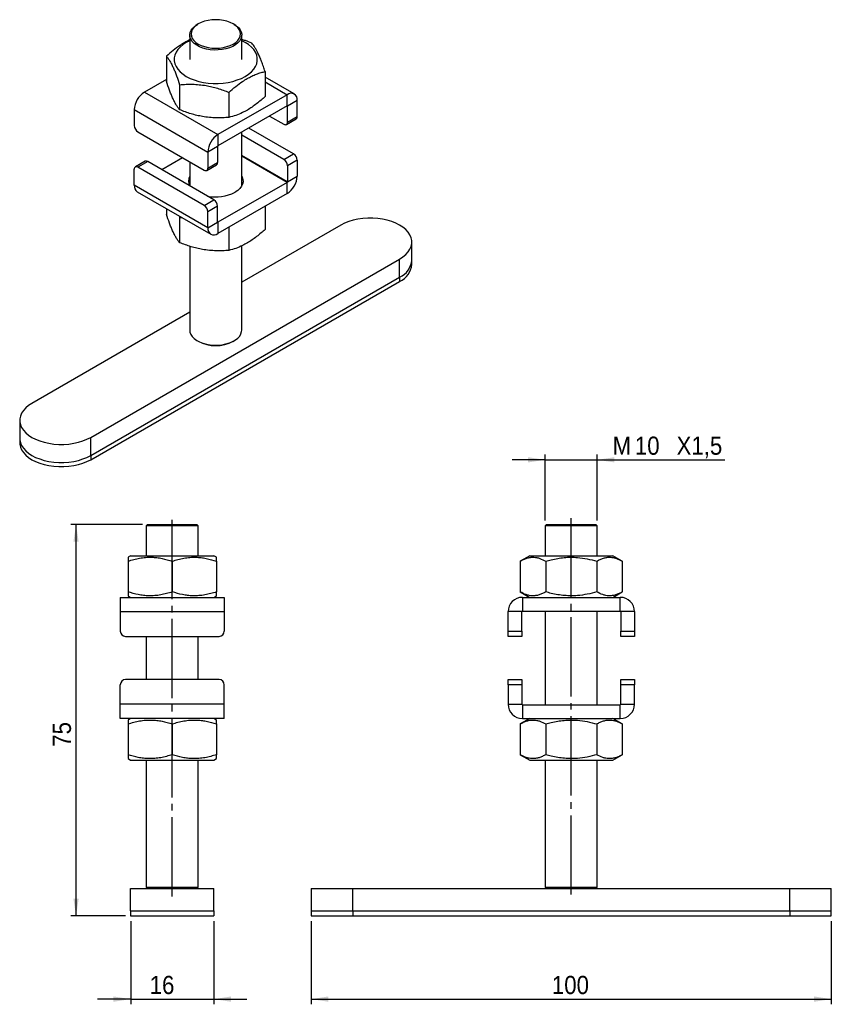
# Model space of a CAD drawing. Extents: x 37 to 194, y 85 to 274.
import ezdxf

# ---------------------------------------------------------------- set-up
doc = ezdxf.new("R2010")
doc.units = 0
doc.linetypes.add('SLD-MISTA-LONGA', pattern=[19.05, 15.24, -1.27, 1.27, -1.27])
doc.linetypes.add('SLD-SÓLIDA', pattern=[0])
doc.layers.get('0').update_dxf_attribs({"linetype": 'CONTINUOUS'})
doc.styles.add('SLDTEXTSTYLE0', font='GOTHIC.TTF', dxfattribs={"width": 0.913})
doc.dimstyles.new('SLDDIMSTYLE0', dxfattribs={"dimtxt": 3.5, "dimasz": 3.302, "dimexe": 0, "dimexo": 0.0625, "dimgap": 0.875, "dimtad": 1, "dimrnd": 1e-09, "dimzin": 12, "dimtxsty": 'SLDTEXTSTYLE0', "dimsah": 1, "dimcen": 0.09, "dimazin": 3, "dimtfac": 1, "dimtmove": 0, "dimatfit": 3, "dimtolj": 1, "dimtzin": 12})
doc.dimstyles.new('SLDDIMSTYLE1', dxfattribs={"dimtxt": 3.5, "dimasz": 3.302, "dimexe": 0, "dimexo": 0.0625, "dimgap": 0.875, "dimtad": 1, "dimdec": 0, "dimrnd": 1e-09, "dimzin": 12, "dimtxsty": 'SLDTEXTSTYLE0', "dimsah": 1, "dimcen": 0.09, "dimazin": 3, "dimtfac": 1, "dimtdec": 0, "dimtofl": 0, "dimtmove": 0, "dimatfit": 3, "dimtolj": 1, "dimtzin": 12})
doc.dimstyles.new('SLDDIMSTYLE2', dxfattribs={"dimtxt": 3.5, "dimasz": 3.302, "dimexe": 0, "dimexo": 0.0625, "dimgap": 0.875, "dimtad": 1, "dimrnd": 1e-09, "dimzin": 12, "dimtxsty": 'SLDTEXTSTYLE0', "dimsah": 1, "dimcen": 0.09, "dimazin": 3, "dimtfac": 1, "dimtofl": 0, "dimtmove": 0, "dimatfit": 3, "dimtolj": 1, "dimtzin": 12})

# ---------------------------------------------------------------- blocks, each defined once
blk = doc.blocks.new('*D1')
for p, q in [((58.8, 100.55), (58.8, 84.55)), ((74.8, 100.55), (74.8, 84.55)), ((58.8, 85.55), (52.45, 85.55)), ((58.8, 85.55), (74.8, 85.55)), ((74.8, 85.55), (81.15, 85.55))]:
    blk.add_line(p, q)
for points in [[(58.8, 85.55), (55.49, 86.06), (55.49, 85.04)], [(74.8, 85.55), (78.1, 85.04), (78.1, 86.06)]]:
    blk.add_solid(points)
at = {"insert": (62.45, 90.02, 0.1), "char_height": 3.5, "attachment_point": 1, "style": 'SLDTEXTSTYLE0'}
blk.add_mtext('16', dxfattribs=at)
blk = doc.blocks.new('*D2')
for p, q in [((61.05, 176.8), (47.3, 176.8)), ((48.3, 101.55), (48.3, 176.8)), ((57.8, 101.55), (47.3, 101.55))]:
    blk.add_line(p, q)
for points in [[(48.3, 176.8), (47.79, 173.5), (48.8, 173.5)], [(48.3, 101.55), (48.8, 104.85), (47.79, 104.85)]]:
    blk.add_solid(points)
at = {"insert": (43.82, 134.07, 0.1), "char_height": 3.5, "attachment_point": 1, "rotation": 90, "style": 'SLDTEXTSTYLE0'}
blk.add_mtext('75', dxfattribs=at)
blk = doc.blocks.new('*D3')
for p, q in [((138.52, 177.55), (138.52, 190.24)), ((148.52, 177.55), (148.52, 190.24)), ((138.52, 189.24), (132.17, 189.24)), ((138.52, 189.24), (148.52, 189.24)), ((148.52, 189.24), (173.07, 189.24))]:
    blk.add_line(p, q)
for points in [[(138.52, 189.24), (135.22, 189.75), (135.22, 188.74)], [(148.52, 189.24), (151.82, 188.74), (151.82, 189.75)]]:
    blk.add_solid(points)
at = {"char_height": 3.5, "attachment_point": 1, "style": 'SLDTEXTSTYLE0'}
for s, insert in [('M', (151.46, 193.71, 0.1)), ('10', (155.75, 193.71, 0.1)), ('X1,5', (163.76, 193.71, 0.1))]:
    blk.add_mtext(s, dxfattribs=dict(at, insert=insert))
blk = doc.blocks.new('*D4')
for p, q in [((93.52, 100.55), (93.52, 84.55)), ((193.52, 100.55), (193.52, 84.55)), ((93.52, 85.55), (193.52, 85.55))]:
    blk.add_line(p, q)
for points in [[(93.52, 85.55), (96.82, 85.04), (96.82, 86.06)], [(193.52, 85.55), (190.22, 86.06), (190.22, 85.04)]]:
    blk.add_solid(points)
at = {"insert": (139.79, 90.02, 0.1), "char_height": 3.5, "attachment_point": 1, "style": 'SLDTEXTSTYLE0'}
blk.add_mtext('100', dxfattribs=at)

msp = doc.modelspace()

# ---------------------------------------------------------------- linework, layer by layer
at = {"color": 7, "linetype": 'SLD-SÓLIDA'}
for p, q in [((71.798, 273.065), (71.621, 272.963)), ((78.693, 272.963), (78.516, 273.065)), ((70.157, 270.922), (70.157, 266.227)), ((80.157, 266.227), (80.157, 270.922)), ((80.814, 269.493), (80.157, 269.832)), ((65.677, 266.838), (65.677, 262.017)), ((84.638, 263.905), (84.638, 259.084)), ((65.677, 262.386), (61.439, 259.94)), ((68.217, 261.365), (68.217, 256.544)), ((90.25, 259.586), (84.638, 262.826)), ((61.439, 259.94), (75.581, 251.776)), ((88.875, 259.45), (75.581, 251.776)), ((77.697, 259.898), (77.697, 255.077)), ((88.875, 257.286), (88.875, 259.45)), ((90.82, 258.327), (88.946, 257.245)), ((90.82, 255.265), (90.82, 258.327)), ((59.495, 256.572), (73.637, 248.407)), ((59.495, 256.572), (59.495, 253.51)), ((88.875, 257.286), (75.581, 249.612)), ((88.946, 254.183), (88.946, 257.245)), ((85.516, 255.347), (88.239, 253.775)), ((88.739, 253.725), (90.612, 254.807)), ((88.946, 254.183), (90.82, 255.265)), ((60.202, 252.285), (72.93, 244.937)), ((80.157, 241.909), (80.157, 252.253)), ((90.112, 248.079), (81.52, 253.04)), ((75.581, 251.776), (75.581, 249.612)), ((88.239, 246.997), (80.157, 251.663)), ((75.511, 249.489), (73.637, 248.407)), ((73.637, 248.407), (73.637, 245.345)), ((75.511, 249.489), (75.511, 246.427)), ((88.239, 246.997), (90.112, 248.079)), ((61.576, 246.639), (59.702, 245.557)), ((62.076, 246.589), (60.202, 245.507)), ((74.804, 239.242), (62.076, 246.589)), ((68.795, 247.324), (64.799, 245.017)), ((70.157, 246.538), (70.157, 241.924)), ((73.637, 245.345), (75.511, 246.427)), ((90.82, 246.854), (88.946, 245.773)), ((90.82, 246.854), (90.82, 243.792)), ((59.495, 242.037), (59.495, 245.099)), ((72.93, 238.16), (60.202, 245.507)), ((73.43, 244.888), (75.304, 245.969)), ((88.946, 245.773), (88.946, 242.711)), ((88.875, 242.588), (75.581, 234.914)), ((88.875, 240.424), (88.875, 242.588)), ((88.946, 242.711), (90.82, 243.792)), ((73.637, 233.873), (59.495, 242.037)), ((60.064, 240.778), (74.206, 232.614)), ((72.93, 238.16), (74.804, 239.242)), ((88.875, 240.424), (75.581, 232.75)), ((65.677, 237.538), (65.677, 236.459)), ((75.511, 238.017), (73.637, 236.935)), ((73.637, 233.873), (73.637, 236.935)), ((75.511, 234.955), (75.511, 238.017)), ((84.638, 237.978), (84.638, 233.526)), ((68.102, 236.138), (68.217, 235.807)), ((68.217, 235.807), (68.629, 235.834)), ((68.217, 235.807), (68.217, 230.986)), ((73.637, 233.873), (75.511, 234.955)), ((75.581, 234.914), (75.581, 232.75)), ((77.697, 233.972), (77.697, 229.52)), ((99.199, 234.379), (80.157, 223.386)), ((112.856, 227.643), (112.856, 231.113)), ((70.157, 230.304), (70.157, 214.173)), ((80.157, 214.173), (80.157, 230.386)), ((51.115, 193.558), (110.512, 227.847)), ((110.512, 224.377), (110.512, 227.847)), ((112.856, 226.826), (112.856, 227.643)), ((51.115, 190.088), (110.512, 224.377)), ((51.115, 189.271), (110.512, 223.56)), ((110.512, 224.377), (110.512, 223.56)), ((70.157, 217.613), (39.802, 200.089)), ((71.621, 212.132), (71.798, 212.03)), ((78.516, 212.03), (78.693, 212.132)), ((37.459, 196.824), (37.459, 193.354)), ((37.459, 193.354), (37.459, 192.537)), ((51.115, 190.088), (51.115, 193.558)), ((51.115, 190.088), (51.115, 189.271)), ((62.046, 176.802), (61.796, 176.552)), ((61.796, 176.552), (61.796, 170.802)), ((71.796, 176.552), (61.796, 176.552)), ((62.046, 176.802), (71.546, 176.802)), ((71.796, 176.552), (71.546, 176.802)), ((71.796, 170.802), (71.796, 176.552)), ((138.768, 176.802), (138.518, 176.552)), ((138.518, 176.552), (138.518, 170.802)), ((143.518, 176.552), (138.518, 176.552)), ((138.768, 176.802), (143.518, 176.802)), ((143.518, 176.802), (148.268, 176.802)), ((148.518, 176.552), (143.518, 176.552)), ((148.518, 176.552), (148.268, 176.802)), ((148.518, 170.802), (148.518, 176.552)), ((58.796, 170.802), (58.296, 170.513)), ((58.796, 170.802), (74.796, 170.802)), ((75.296, 170.513), (74.796, 170.802)), ((135.518, 170.802), (133.703, 169.754)), ((135.518, 170.802), (151.518, 170.802)), ((153.333, 169.754), (151.518, 170.802)), ((58.296, 169.754), (58.296, 163.85)), ((66.796, 169.754), (66.796, 163.85)), ((75.296, 169.754), (75.296, 163.85)), ((133.703, 169.754), (133.703, 163.85)), ((138.611, 169.754), (138.611, 163.85)), ((148.426, 169.754), (148.426, 163.85)), ((153.333, 169.754), (153.333, 163.85)), ((58.296, 163.091), (58.796, 162.802)), ((74.796, 162.802), (75.296, 163.091)), ((133.703, 163.85), (135.518, 162.802)), ((151.518, 162.802), (153.333, 163.85)), ((56.796, 162.802), (76.796, 162.802)), ((56.796, 162.802), (56.796, 160.052)), ((76.796, 162.802), (76.796, 160.052)), ((134.118, 162.802), (134.118, 160.152)), ((134.118, 162.802), (152.918, 162.802)), ((152.918, 160.152), (152.918, 162.802)), ((56.796, 160.052), (56.796, 156.302)), ((56.796, 160.052), (76.796, 160.052)), ((76.796, 160.052), (76.796, 156.302)), ((134.018, 160.052), (131.368, 160.052)), ((131.368, 156.302), (131.368, 160.052)), ((134.018, 156.302), (134.018, 160.052)), ((134.118, 160.152), (152.918, 160.152)), ((138.518, 160.152), (138.518, 142.152)), ((148.518, 142.152), (148.518, 160.152)), ((155.668, 160.052), (153.018, 160.052)), ((153.018, 160.052), (153.018, 156.302)), ((155.668, 160.052), (155.668, 156.302)), ((57.796, 155.302), (75.796, 155.302)), ((61.796, 155.302), (61.796, 147.002)), ((71.796, 147.002), (71.796, 155.302)), ((131.368, 155.302), (131.368, 156.302)), ((131.368, 156.302), (134.018, 156.302)), ((134.018, 155.302), (131.368, 155.302)), ((134.018, 156.302), (134.018, 155.302)), ((153.018, 155.302), (153.018, 156.302)), ((153.018, 156.302), (155.668, 156.302)), ((155.668, 155.302), (153.018, 155.302)), ((155.668, 156.302), (155.668, 155.302)), ((56.796, 142.252), (56.796, 146.002)), ((75.796, 147.002), (57.796, 147.002)), ((76.796, 142.252), (76.796, 146.002)), ((131.368, 147.002), (134.018, 147.002)), ((131.368, 146.002), (131.368, 147.002)), ((131.368, 146.002), (131.368, 142.252)), ((134.018, 146.002), (131.368, 146.002)), ((134.018, 147.002), (134.018, 146.002)), ((134.018, 146.002), (134.018, 142.252)), ((153.018, 146.002), (153.018, 147.002)), ((153.018, 147.002), (155.668, 147.002)), ((155.668, 146.002), (153.018, 146.002)), ((153.018, 142.252), (153.018, 146.002)), ((155.668, 147.002), (155.668, 146.002)), ((155.668, 142.252), (155.668, 146.002)), ((76.796, 142.252), (56.796, 142.252)), ((56.796, 139.502), (56.796, 142.252)), ((76.796, 139.502), (76.796, 142.252)), ((131.368, 142.252), (134.018, 142.252)), ((134.118, 142.152), (134.118, 139.502)), ((134.118, 142.152), (152.918, 142.152)), ((152.918, 139.502), (152.918, 142.152)), ((153.018, 142.252), (155.668, 142.252)), ((76.796, 139.502), (56.796, 139.502)), ((58.796, 139.502), (58.296, 139.213)), ((58.296, 138.454), (58.296, 132.55)), ((66.796, 138.454), (66.796, 132.55)), ((75.296, 139.213), (74.796, 139.502)), ((75.296, 138.454), (75.296, 132.55)), ((135.518, 139.502), (133.703, 138.454)), ((133.703, 138.454), (133.703, 132.55)), ((134.118, 139.502), (152.918, 139.502)), ((138.611, 138.454), (138.611, 132.55)), ((148.426, 138.454), (148.426, 132.55)), ((153.333, 138.454), (151.518, 139.502)), ((153.333, 138.454), (153.333, 132.55)), ((133.703, 132.55), (135.518, 131.502)), ((151.518, 131.502), (153.333, 132.55)), ((58.296, 131.791), (58.796, 131.502)), ((58.796, 131.502), (74.796, 131.502)), ((61.796, 131.502), (61.796, 107.052)), ((71.796, 107.052), (71.796, 131.502)), ((74.796, 131.502), (75.296, 131.791)), ((135.518, 131.502), (151.518, 131.502)), ((138.518, 131.502), (138.518, 107.052)), ((148.518, 107.052), (148.518, 131.502)), ((58.796, 102.552), (58.796, 106.802)), ((58.796, 106.802), (74.796, 106.802)), ((61.796, 107.052), (62.046, 106.802)), ((61.796, 107.052), (71.796, 107.052)), ((71.546, 106.802), (71.796, 107.052)), ((74.796, 102.552), (74.796, 106.802)), ((93.518, 106.802), (93.518, 102.552)), ((93.518, 106.802), (101.518, 106.802)), ((101.518, 102.552), (101.518, 106.802)), ((101.518, 106.802), (185.518, 106.802)), ((138.518, 107.052), (138.768, 106.802)), ((138.518, 107.052), (143.518, 107.052)), ((143.518, 107.052), (148.518, 107.052)), ((148.268, 106.802), (148.518, 107.052)), ((185.518, 102.552), (185.518, 106.802)), ((185.518, 106.802), (193.518, 106.802)), ((193.518, 102.552), (193.518, 106.802)), ((58.796, 102.552), (58.796, 101.552)), ((58.796, 102.552), (74.796, 102.552)), ((74.796, 102.552), (74.796, 101.552)), ((93.518, 102.552), (93.518, 101.552)), ((93.518, 102.552), (101.518, 102.552)), ((101.518, 102.552), (101.518, 101.552)), ((101.518, 102.552), (185.518, 102.552)), ((185.518, 102.552), (185.518, 101.552)), ((185.518, 102.552), (193.518, 102.552)), ((193.518, 101.552), (193.518, 102.552)), ((58.796, 101.552), (74.796, 101.552)), ((93.518, 101.552), (101.518, 101.552)), ((101.518, 101.552), (185.518, 101.552)), ((185.518, 101.552), (193.518, 101.552))]:
    msp.add_line(p, q, dxfattribs=at)
at = {"color": 8, "linetype": 'SLD-SÓLIDA'}
for p, q in [((84.638, 261.896), (88.875, 259.45)), ((88.875, 257.286), (88.946, 257.245)), ((88.946, 242.711), (80.157, 247.784)), ((88.875, 242.588), (80.157, 247.621)), ((75.581, 234.914), (75.511, 234.955))]:
    msp.add_line(p, q, dxfattribs=at)
at = {"linetype": 'SLD-MISTA-LONGA'}
for p, q in [((66.796, 105.297), (66.796, 178.863)), ((143.518, 105.644), (143.518, 178.863))]:
    msp.add_line(p, q, dxfattribs=at)
at = {"color": 7, "linetype": 'SLD-SÓLIDA', "flags": 128}
for points in [[(78.693, 272.963), (79.075, 272.716), (79.503, 272.349), (79.83, 271.95), (80.047, 271.526), (80.149, 271.088), (80.134, 270.646), (80.003, 270.211), (79.758, 269.792), (79.405, 269.4), (78.953, 269.043), (78.412, 268.731), (77.794, 268.47), (77.115, 268.266), (76.389, 268.125), (75.635, 268.049), (74.87, 268.04), (74.111, 268.1), (73.377, 268.225), (72.685, 268.413), (72.05, 268.66), (71.489, 268.961), (71.013, 269.307), (70.635, 269.691), (70.362, 270.104), (70.202, 270.536), (70.158, 270.977), (70.231, 271.417), (70.42, 271.846), (70.72, 272.252), (71.123, 272.628), (71.622, 272.963), (71.622, 272.963)], [(71.798, 273.065), (71.314, 272.738), (70.925, 272.371), (70.64, 271.974), (70.466, 271.555), (70.407, 271.126), (70.466, 270.697), (70.64, 270.279), (70.925, 269.881), (71.314, 269.514), (71.798, 269.187), (72.365, 268.908), (73.001, 268.683), (73.689, 268.518), (74.414, 268.418), (75.157, 268.384), (75.9, 268.418), (76.625, 268.518), (77.314, 268.683), (77.949, 268.908), (78.516, 269.187), (79, 269.514), (79.389, 269.881), (79.675, 270.279), (79.849, 270.697), (79.907, 271.126), (79.849, 271.555), (79.675, 271.974), (79.389, 272.371), (79, 272.738), (78.516, 273.065), (77.949, 273.345), (77.314, 273.569), (76.625, 273.734), (75.9, 273.835), (75.157, 273.868), (74.414, 273.835), (73.689, 273.734), (73.001, 273.569), (72.365, 273.345), (71.798, 273.065)], [(70.157, 269.832), (69.5, 269.493), (68.86, 269.075), (68.311, 268.616), (67.862, 268.122), (67.519, 267.601), (67.288, 267.059), (67.172, 266.506), (67.172, 265.948), (67.288, 265.395), (67.519, 264.853), (67.862, 264.332), (68.311, 263.838), (68.86, 263.379), (69.5, 262.961), (70.223, 262.592), (71.018, 262.275), (71.874, 262.016), (72.777, 261.818), (73.715, 261.684), (74.674, 261.617), (75.64, 261.617), (76.599, 261.684), (77.537, 261.818), (78.44, 262.016), (79.296, 262.275), (80.091, 262.592), (80.814, 262.961), (81.455, 263.379), (82.003, 263.838), (82.452, 264.332), (82.795, 264.853), (83.026, 265.395), (83.143, 265.948), (83.143, 266.506), (83.026, 267.059), (82.795, 267.601), (82.452, 268.122), (82.003, 268.616), (81.455, 269.075), (80.814, 269.493), (80.814, 269.493)], [(80.157, 243.757), (80.228, 243.618), (80.374, 243.172), (80.403, 242.72), (80.316, 242.27), (80.113, 241.832), (79.799, 241.417), (79.381, 241.033), (78.869, 240.69)], [(110.512, 227.847), (111.153, 228.265), (111.702, 228.724), (112.151, 229.218), (112.493, 229.739), (112.725, 230.28), (112.841, 230.834), (112.841, 231.392), (112.725, 231.945), (112.493, 232.487), (112.151, 233.008), (111.702, 233.502), (111.153, 233.961), (110.512, 234.379), (109.789, 234.748), (108.994, 235.065), (108.139, 235.324), (107.236, 235.522), (106.298, 235.656), (105.339, 235.723), (104.373, 235.723), (103.414, 235.656), (102.476, 235.522), (101.572, 235.324), (100.717, 235.065), (99.922, 234.748), (99.199, 234.379)], [(70.157, 214.173), (70.202, 213.787), (70.362, 213.354), (70.635, 212.942), (71.013, 212.557), (71.489, 212.211), (72.05, 211.911), (72.685, 211.664), (73.377, 211.475), (74.111, 211.35), (74.87, 211.291), (75.635, 211.299), (76.389, 211.375), (77.115, 211.516), (77.794, 211.72), (78.412, 211.981), (78.953, 212.294), (79.405, 212.65), (79.758, 213.042), (80.003, 213.461), (80.134, 213.896), (80.157, 214.173)], [(39.802, 200.089), (39.161, 199.672), (38.612, 199.213), (38.163, 198.719), (37.821, 198.198), (37.59, 197.656), (37.473, 197.103), (37.473, 196.545), (37.59, 195.991), (37.821, 195.45), (38.163, 194.928), (38.612, 194.435), (39.161, 193.976), (39.802, 193.558), (40.525, 193.188), (41.32, 192.872), (42.175, 192.612), (43.079, 192.415), (44.017, 192.281), (44.976, 192.214), (45.942, 192.214), (46.901, 192.281), (47.839, 192.415), (48.742, 192.612), (49.597, 192.872), (50.392, 193.188), (51.115, 193.558)], [(37.459, 193.354), (37.473, 193.075), (37.59, 192.521), (37.821, 191.98), (38.163, 191.458), (38.612, 190.964), (39.161, 190.505), (39.802, 190.088), (40.525, 189.718), (41.32, 189.401), (42.175, 189.142), (43.079, 188.944), (44.017, 188.811), (44.976, 188.744), (45.942, 188.744), (46.901, 188.811), (47.839, 188.944), (48.742, 189.142), (49.597, 189.401), (50.392, 189.718), (51.115, 190.088)], [(37.459, 193.354), (37.473, 193.075), (37.59, 192.521), (37.821, 191.98), (38.163, 191.458), (38.612, 190.964), (39.161, 190.505), (39.802, 190.088), (40.525, 189.718), (41.32, 189.401), (42.175, 189.142), (43.079, 188.944), (44.017, 188.811), (44.976, 188.744), (45.942, 188.744), (46.901, 188.811), (47.839, 188.944), (48.742, 189.142), (49.597, 189.401), (50.392, 189.718), (51.115, 190.088)], [(37.459, 192.537), (37.473, 192.258), (37.59, 191.704), (37.821, 191.163), (38.163, 190.642), (38.612, 190.148), (39.161, 189.689), (39.802, 189.271), (40.525, 188.902), (41.32, 188.585), (42.175, 188.326), (43.079, 188.128), (44.017, 187.994), (44.976, 187.927), (45.942, 187.927), (46.901, 187.994), (47.839, 188.128), (48.742, 188.326), (49.597, 188.585), (50.392, 188.902), (51.115, 189.271)]]:
    msp.add_lwpolyline(points, dxfattribs=at)
at = {"color": 7, "linetype": 'SLD-SÓLIDA'}
for centre, radius, start, end in [((63.717, 256.379), 4.226, 122.60548, 177.39452), ((89.634, 258.519), 1.201, 350.78596, 129.20329), ((88.903, 257.252), 0.0437, 350.78596, 129.20329), ((88.515, 254.113), 0.437, 230.79671, 9.21404), ((90.344, 255.204), 0.48, 304.05635, 7.25583), ((61.03, 253.579), 1.537, 182.60548, 237.39452), ((77.859, 248.215), 4.226, 122.60548, 177.39452), ((75.664, 249.482), 0.154, 122.60548, 177.39452), ((89.284, 246.785), 1.537, 2.60548, 57.39452), ((61.783, 246.18), 0.503, 54.38242, 114.30712), ((75.035, 246.367), 0.48, 304.05635, 7.25583), ((87.41, 245.703), 1.537, 2.60548, 57.39452), ((59.926, 245.169), 0.437, 50.79671, 189.21404), ((73.206, 245.276), 0.437, 230.79671, 9.21404), ((71.768, 242.833), 1.857, 150.17503, 209.07705), ((86.598, 243.985), 4.226, 302.60548, 357.39452), ((88.792, 242.718), 0.154, 302.60548, 357.39452), ((60.842, 241.888), 1.356, 173.70115, 234.98667), ((75.146, 247.95), 8.159, 259.03657, 297.15178), ((73.975, 237.947), 1.537, 2.60548, 57.39452), ((72.102, 236.865), 1.537, 2.60548, 57.39452), ((75.554, 234.948), 0.0437, 170.78596, 309.20329), ((74.822, 233.681), 1.201, 170.78596, 309.20329), ((108.988, 227.944), 3.879, 293.13813, 355.54173), ((108.988, 227.128), 3.879, 293.13813, 355.54173), ((75.157, 218.451), 7.247, 242.38491, 297.61509), ((134.118, 160.052), 2.75, 90, 180), ((152.918, 160.052), 2.75, 0, 90), ((134.118, 160.052), 0.1, 90, 180), ((152.918, 160.052), 0.1, 0, 90), ((57.796, 156.302), 1, 180, 270), ((75.796, 156.302), 1, 270, 0), ((57.796, 146.002), 1, 90, 180), ((75.796, 146.002), 1, 0, 90), ((134.118, 142.252), 2.75, 180, 270), ((134.118, 142.252), 0.1, 180, 270), ((152.918, 142.252), 0.1, 270, 0), ((152.918, 142.252), 2.75, 270, 0)]:
    msp.add_arc(centre, radius, start, end, dxfattribs=at)
for points, knots in [([(70.157, 269.986), (70.142, 269.98), (69.829, 269.847), (69.207, 269.505), (68.159, 268.861), (66.972, 267.982), (66.11, 267.221), (65.677, 266.838)], [0, 0, 0, 0, 0.0098786, 0.209341, 0.4102909, 0.7035257, 1, 1, 1, 1]), ([(82.097, 269.378), (81.689, 269.538), (81.049, 269.789), (80.394, 269.989), (80.157, 270.062)], [0, 0, 0, 0, 0.6373549, 1, 1, 1, 1]), ([(84.638, 263.905), (84.528, 264.235), (84.309, 264.897), (83.971, 265.826), (83.627, 266.692), (83.295, 267.43), (82.981, 268.044), (82.584, 268.731), (82.293, 269.118), (82.097, 269.378)], [0, 0, 0, 0, 0.1320406, 0.2645958, 0.3993112, 0.5350525, 0.6499476, 0.7654736, 1, 1, 1, 1]), ([(65.677, 266.838), (65.786, 266.696), (66.006, 266.412), (66.343, 265.887), (66.688, 265.268), (67.019, 264.577), (67.334, 263.837), (67.73, 262.815), (68.022, 261.947), (68.217, 261.365)], [0, 0, 0, 0, 0.1320406, 0.2645958, 0.3993112, 0.5350525, 0.6499476, 0.7654736, 1, 1, 1, 1]), ([(77.697, 259.898), (78.126, 260.278), (78.988, 261.04), (80.165, 261.909), (81.203, 262.557), (82.095, 263.024), (82.991, 263.406), (83.841, 263.698), (84.386, 263.839), (84.638, 263.905)], [0, 0, 0, 0, 0.18888933, 0.37953176, 0.50471706, 0.63079352, 0.75942701, 0.88878666, 1, 1, 1, 1]), ([(68.217, 256.544), (68.107, 256.686), (67.888, 256.97), (67.55, 257.494), (67.206, 258.113), (66.874, 258.804), (66.56, 259.544), (66.163, 260.566), (65.872, 261.435), (65.677, 262.017)], [0, 0, 0, 0, 0.1320406, 0.2645958, 0.3993112, 0.5350525, 0.6499476, 0.7654736, 1, 1, 1, 1]), ([(68.217, 261.365), (68.626, 261.396), (69.445, 261.458), (70.704, 261.466), (71.99, 261.39), (73.228, 261.222), (74.401, 260.978), (75.881, 260.581), (76.969, 260.172), (77.697, 259.898)], [0, 0, 0, 0, 0.1320406, 0.2645958, 0.3993112, 0.5350525, 0.6499476, 0.7654736, 1, 1, 1, 1]), ([(84.638, 259.084), (84.386, 258.858), (83.85, 258.379), (83.014, 257.7), (82.129, 257.053), (81.228, 256.48), (80.18, 255.922), (78.993, 255.427), (78.131, 255.194), (77.697, 255.077)], [0, 0, 0, 0, 0.1112134, 0.2366882, 0.3627646, 0.4911373, 0.6204673, 0.8091911, 1, 1, 1, 1]), ([(77.697, 255.077), (77.289, 255.046), (76.47, 254.984), (75.21, 254.977), (73.924, 255.052), (72.686, 255.22), (71.513, 255.464), (70.033, 255.861), (68.946, 256.27), (68.217, 256.544)], [0, 0, 0, 0, 0.1320406, 0.2645958, 0.3993112, 0.5350525, 0.6499476, 0.7654736, 1, 1, 1, 1]), ([(68.217, 230.986), (68.107, 231.128), (67.888, 231.412), (67.55, 231.936), (67.206, 232.555), (66.874, 233.246), (66.56, 233.987), (66.163, 235.009), (65.872, 235.877), (65.677, 236.459)], [0, 0, 0, 0, 0.1320406, 0.2645958, 0.3993112, 0.5350525, 0.6499476, 0.7654736, 1, 1, 1, 1]), ([(84.638, 233.526), (84.386, 233.301), (83.85, 232.821), (83.014, 232.142), (82.129, 231.495), (81.228, 230.923), (80.18, 230.364), (78.993, 229.87), (78.131, 229.637), (77.697, 229.52)], [0, 0, 0, 0, 0.1112134, 0.2366882, 0.3627646, 0.4911373, 0.6204673, 0.8091911, 1, 1, 1, 1]), ([(77.697, 229.52), (77.289, 229.489), (76.47, 229.426), (75.21, 229.419), (73.924, 229.494), (72.686, 229.662), (71.513, 229.907), (70.033, 230.303), (68.946, 230.712), (68.217, 230.986)], [0, 0, 0, 0, 0.1320406, 0.2645958, 0.3993112, 0.5350525, 0.6499476, 0.7654736, 1, 1, 1, 1]), ([(58.296, 169.754), (58.662, 169.869), (59.396, 170.101), (60.526, 170.349), (61.679, 170.5), (62.788, 170.529), (63.84, 170.451), (65.167, 170.246), (66.142, 169.951), (66.796, 169.754)], [0, 0, 0, 0, 0.1320406, 0.2645958, 0.3993112, 0.5350525, 0.6499476, 0.7654736, 1, 1, 1, 1]), ([(58.296, 170.51), (58.296, 170.501), (58.296, 170.479), (58.296, 170.238), (58.296, 169.916), (58.296, 169.754)], [0, 0, 0, 0, 0.2409293, 0.6183796, 1, 1, 1, 1]), ([(66.796, 169.754), (67.162, 169.869), (67.896, 170.101), (69.026, 170.349), (70.179, 170.5), (71.288, 170.529), (72.34, 170.451), (73.667, 170.246), (74.642, 169.951), (75.296, 169.754)], [0, 0, 0, 0, 0.1320406, 0.2645958, 0.3993112, 0.5350525, 0.6499476, 0.7654736, 1, 1, 1, 1]), ([(75.296, 169.754), (75.296, 169.915), (75.296, 170.237), (75.296, 170.478), (75.296, 170.502), (75.296, 170.511)], [0, 0, 0, 0, 0.37778, 0.7590662, 1, 1, 1, 1]), ([(133.703, 169.754), (133.915, 169.869), (134.339, 170.101), (134.991, 170.349), (135.656, 170.5), (136.298, 170.529), (136.905, 170.451), (137.671, 170.246), (138.233, 169.952), (138.611, 169.754)], [0, 0, 0, 0, 0.13204086, 0.26459625, 0.39931191, 0.53505347, 0.65025432, 0.76547313, 1, 1, 1, 1]), ([(138.611, 169.754), (138.967, 169.852), (139.725, 170.06), (140.906, 170.301), (142.158, 170.468), (143.433, 170.532), (144.915, 170.474), (146.594, 170.241), (147.813, 169.917), (148.426, 169.754)], [0, 0, 0, 0, 0.1112134, 0.2366882, 0.3627646, 0.4911373, 0.6204673, 0.8091911, 1, 1, 1, 1]), ([(148.426, 169.754), (148.637, 169.869), (149.061, 170.101), (149.713, 170.349), (150.379, 170.5), (151.02, 170.529), (151.627, 170.451), (152.393, 170.246), (152.956, 169.951), (153.333, 169.754)], [0, 0, 0, 0, 0.1320406, 0.2645958, 0.3993112, 0.5350525, 0.6499476, 0.7654736, 1, 1, 1, 1]), ([(66.796, 163.85), (66.429, 163.734), (65.695, 163.503), (64.565, 163.255), (63.413, 163.104), (62.303, 163.075), (61.251, 163.152), (59.924, 163.358), (58.949, 163.652), (58.296, 163.85)], [0, 0, 0, 0, 0.1320406, 0.2645958, 0.3993112, 0.5350525, 0.6499476, 0.7654736, 1, 1, 1, 1]), ([(58.296, 163.85), (58.296, 163.689), (58.296, 163.367), (58.296, 163.126), (58.296, 163.102), (58.296, 163.092)], [0, 0, 0, 0, 0.37778, 0.7590662, 1, 1, 1, 1]), ([(75.296, 163.85), (74.929, 163.734), (74.195, 163.503), (73.065, 163.255), (71.913, 163.104), (70.803, 163.075), (69.751, 163.152), (68.424, 163.358), (67.449, 163.652), (66.796, 163.85)], [0, 0, 0, 0, 0.1320406, 0.2645958, 0.3993112, 0.5350525, 0.6499476, 0.7654736, 1, 1, 1, 1]), ([(75.296, 163.094), (75.296, 163.103), (75.296, 163.125), (75.296, 163.366), (75.296, 163.688), (75.296, 163.85)], [0, 0, 0, 0, 0.2409293, 0.6183796, 1, 1, 1, 1]), ([(138.611, 163.85), (138.399, 163.734), (137.975, 163.503), (137.323, 163.255), (136.657, 163.104), (136.016, 163.075), (135.409, 163.153), (134.643, 163.358), (134.08, 163.652), (133.703, 163.85)], [0, 0, 0, 0, 0.13204086, 0.26459625, 0.39931191, 0.53505347, 0.65025432, 0.76547313, 1, 1, 1, 1]), ([(148.426, 163.85), (147.819, 163.688), (146.6, 163.364), (144.935, 163.132), (143.468, 163.073), (142.206, 163.131), (140.94, 163.296), (139.737, 163.54), (138.967, 163.752), (138.611, 163.85)], [0, 0, 0, 0, 0.18888933, 0.37953176, 0.50471706, 0.63079352, 0.75942701, 0.88878666, 1, 1, 1, 1]), ([(153.333, 163.85), (153.122, 163.734), (152.698, 163.503), (152.045, 163.255), (151.38, 163.104), (150.739, 163.075), (150.132, 163.152), (149.366, 163.358), (148.803, 163.652), (148.426, 163.85)], [0, 0, 0, 0, 0.1320406, 0.2645958, 0.3993112, 0.5350525, 0.6499476, 0.7654736, 1, 1, 1, 1]), ([(58.296, 138.454), (58.662, 138.569), (59.396, 138.801), (60.526, 139.049), (61.679, 139.2), (62.788, 139.229), (63.84, 139.151), (65.167, 138.946), (66.142, 138.651), (66.796, 138.454)], [0, 0, 0, 0, 0.1320406, 0.2645958, 0.3993112, 0.5350525, 0.6499476, 0.7654736, 1, 1, 1, 1]), ([(58.296, 139.21), (58.296, 139.201), (58.296, 139.179), (58.296, 138.938), (58.296, 138.616), (58.296, 138.454)], [0, 0, 0, 0, 0.2409293, 0.6183796, 1, 1, 1, 1]), ([(66.796, 138.454), (67.162, 138.569), (67.896, 138.801), (69.026, 139.049), (70.179, 139.2), (71.288, 139.229), (72.34, 139.151), (73.667, 138.946), (74.642, 138.651), (75.296, 138.454)], [0, 0, 0, 0, 0.1320406, 0.2645958, 0.3993112, 0.5350525, 0.6499476, 0.7654736, 1, 1, 1, 1]), ([(75.296, 138.454), (75.296, 138.615), (75.296, 138.937), (75.296, 139.178), (75.296, 139.202), (75.296, 139.211)], [0, 0, 0, 0, 0.37778, 0.7590662, 1, 1, 1, 1]), ([(133.703, 138.454), (133.915, 138.569), (134.339, 138.801), (134.991, 139.049), (135.656, 139.2), (136.298, 139.229), (136.905, 139.151), (137.671, 138.946), (138.233, 138.652), (138.611, 138.454)], [0, 0, 0, 0, 0.13204086, 0.26459625, 0.39931191, 0.53505347, 0.65025432, 0.76547313, 1, 1, 1, 1]), ([(138.611, 138.454), (138.967, 138.552), (139.725, 138.76), (140.906, 139.001), (142.158, 139.168), (143.433, 139.232), (144.915, 139.174), (146.594, 138.941), (147.813, 138.617), (148.426, 138.454)], [0, 0, 0, 0, 0.1112134, 0.2366882, 0.3627646, 0.4911373, 0.6204673, 0.8091911, 1, 1, 1, 1]), ([(148.426, 138.454), (148.637, 138.569), (149.061, 138.801), (149.713, 139.049), (150.379, 139.2), (151.02, 139.229), (151.627, 139.151), (152.393, 138.946), (152.956, 138.651), (153.333, 138.454)], [0, 0, 0, 0, 0.1320406, 0.2645958, 0.3993112, 0.5350525, 0.6499476, 0.7654736, 1, 1, 1, 1]), ([(58.296, 132.55), (58.296, 132.389), (58.296, 132.067), (58.296, 131.826), (58.296, 131.802), (58.296, 131.792)], [0, 0, 0, 0, 0.37778, 0.7590662, 1, 1, 1, 1]), ([(66.796, 132.55), (66.429, 132.434), (65.695, 132.203), (64.565, 131.955), (63.413, 131.804), (62.303, 131.775), (61.251, 131.852), (59.924, 132.058), (58.949, 132.352), (58.296, 132.55)], [0, 0, 0, 0, 0.1320406, 0.2645958, 0.3993112, 0.5350525, 0.6499476, 0.7654736, 1, 1, 1, 1]), ([(75.296, 132.55), (74.929, 132.434), (74.195, 132.203), (73.065, 131.955), (71.913, 131.804), (70.803, 131.775), (69.751, 131.852), (68.424, 132.058), (67.449, 132.352), (66.796, 132.55)], [0, 0, 0, 0, 0.1320406, 0.2645958, 0.3993112, 0.5350525, 0.6499476, 0.7654736, 1, 1, 1, 1]), ([(75.296, 131.794), (75.296, 131.803), (75.296, 131.825), (75.296, 132.066), (75.296, 132.388), (75.296, 132.55)], [0, 0, 0, 0, 0.2409293, 0.6183796, 1, 1, 1, 1]), ([(138.611, 132.55), (138.399, 132.434), (137.975, 132.203), (137.323, 131.955), (136.657, 131.804), (136.016, 131.775), (135.409, 131.853), (134.643, 132.058), (134.08, 132.352), (133.703, 132.55)], [0, 0, 0, 0, 0.13204086, 0.26459625, 0.39931191, 0.53505347, 0.65025432, 0.76547313, 1, 1, 1, 1]), ([(148.426, 132.55), (147.819, 132.388), (146.6, 132.064), (144.935, 131.832), (143.468, 131.773), (142.206, 131.831), (140.94, 131.996), (139.737, 132.24), (138.967, 132.452), (138.611, 132.55)], [0, 0, 0, 0, 0.18888933, 0.37953176, 0.50471706, 0.63079352, 0.75942701, 0.88878666, 1, 1, 1, 1]), ([(153.333, 132.55), (153.122, 132.434), (152.698, 132.203), (152.045, 131.955), (151.38, 131.804), (150.739, 131.775), (150.132, 131.852), (149.366, 132.058), (148.803, 132.352), (148.426, 132.55)], [0, 0, 0, 0, 0.1320406, 0.2645958, 0.3993112, 0.5350525, 0.6499476, 0.7654736, 1, 1, 1, 1])]:
    msp.add_open_spline(points, degree=3, knots=knots, dxfattribs=at)

# ---------------------------------------------------------------- dimensions: what is measured, and where the dimension line sits
dim = msp.add_linear_dim(base=(148.518, 189.244), p1=(138.518, 176.552), p2=(148.518, 176.552), text='M<>X1,5', dimstyle='SLDDIMSTYLE0')
dim.commit()
dim.dimension.update_dxf_attribs({"geometry": '*D3', "text_midpoint": (162.267, 189.244), "dimtype": 160})
dim = msp.add_linear_dim(base=(48.296, 176.802), p1=(58.796, 101.552), p2=(62.046, 176.802), angle=90, dimstyle='SLDDIMSTYLE1')
dim.commit()
dim.dimension.update_dxf_attribs({"geometry": '*D2', "text_midpoint": (48.296, 138.079), "dimtype": 160})
for base, p1, p2, dimstyle, picture, middle in [((74.796, 85.552), (58.796, 101.552), (74.796, 101.552), 'SLDDIMSTYLE0', '*D1', (66.463, 85.552)), ((193.518, 85.552), (93.518, 101.552), (193.518, 101.552), 'SLDDIMSTYLE2', '*D4', (145.089, 85.552))]:
    dim = msp.add_linear_dim(base=base, p1=p1, p2=p2, dimstyle=dimstyle)
    dim.commit()
    dim.dimension.update_dxf_attribs({"geometry": picture, "text_midpoint": middle, "dimtype": 160})

doc.saveas('drawing.dxf')
